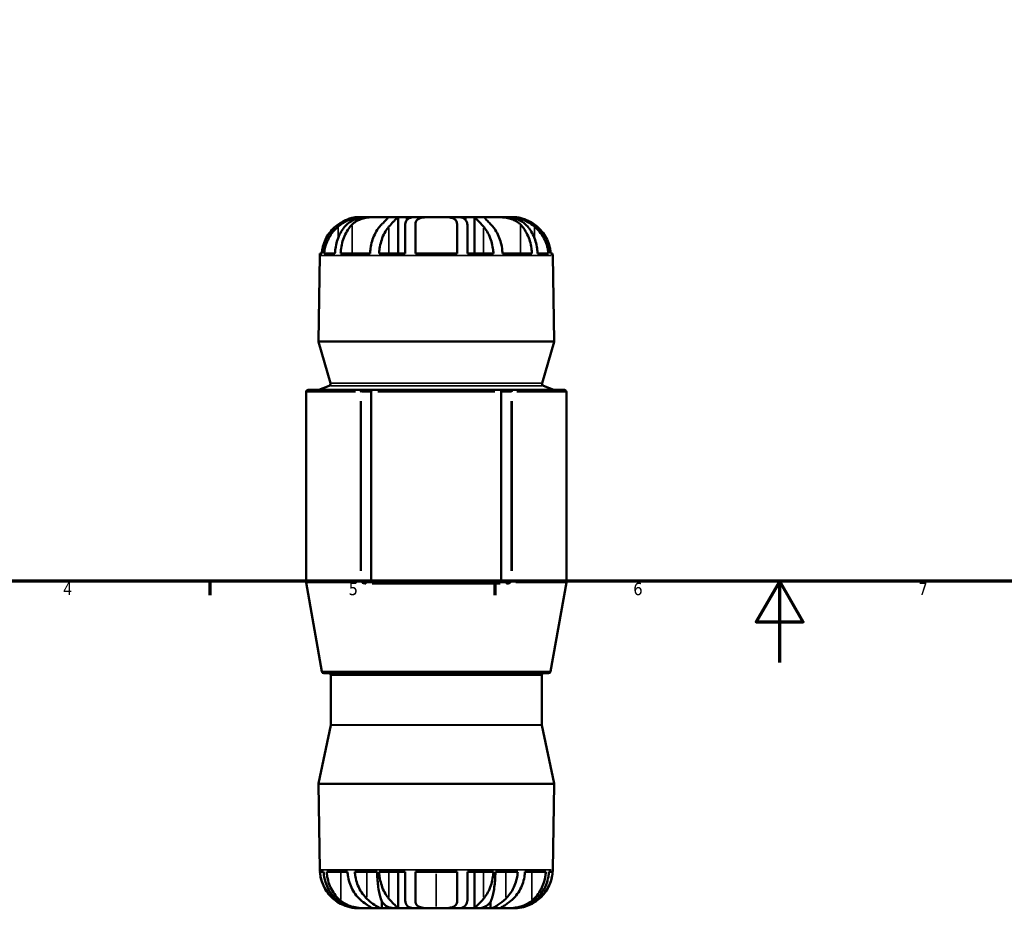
# Model space of a CAD drawing. Header units: millimetres. Extents: x -9 to 916, y -60 to 861.
# Tile 2 of 10: x 234 to 476, y -60 to 158. Entities that reach past the tile are written whole.
import ezdxf

# ---------------------------------------------------------------- set-up
doc = ezdxf.new("R2010")
doc.units = ezdxf.units.MM
for name, color, linetype, lineweight in [('Border (ANSI)', 7, 'Continuous', 70), ('Visible (ANSI)', 7, 'Continuous', 50), ('Visible Narrow (ANSI)', 7, 'Continuous', 35)]:
    doc.layers.add(name, color=color, linetype=linetype, lineweight=lineweight)
doc.styles.add('Note Text (ANSI)', font='tahoma.ttf')

# ---------------------------------------------------------------- blocks, each defined once
blk = doc.blocks.new('Borders Default Border')
at = {"layer": 'Border (ANSI)'}
for p, q in [((280.33, 20), (280.33, 16.55)), ((350.42, 20), (350.42, 16.55))]:
    blk.add_line(p, q, dxfattribs=at)
at = {"layer": 'Border (ANSI)', "flags": 128}
for points in [[(20, 20), (20, 574), (821, 574), (821, 20), (20, 20)], [(420.5, 0), (420.5, 20), (414.73, 10), (426.27, 10), (420.5, 20)]]:
    blk.add_lwpolyline(points, dxfattribs=at)
at = {"layer": 'Border (ANSI)', "char_height": 3.05, "attachment_point": 7, "style": 'Note Text (ANSI)'}
for s, insert in [('4', (244.23, 16.55)), ('5', (314.48, 16.49)), ('6', (384.49, 16.49)), ('7', (454.6, 16.55))]:
    blk.add_mtext(s, dxfattribs=dict(at, insert=insert))

msp = doc.modelspace()

# ---------------------------------------------------------------- linework, layer by layer
at = {"layer": 'Visible (ANSI)'}
for p, q in [((316.999, 109.524), (317.678, 109.524)), ((317.678, 109.524), (317.678, 109.383)), ((317.678, 109.524), (318.448, 109.524)), ((318.448, 109.524), (319.492, 109.524)), ((319.492, 109.524), (322.574, 109.524)), ((322.574, 109.524), (326.614, 109.524)), ((326.614, 109.524), (328.748, 109.524)), ((326.633, 109.513), (326.633, 100.564)), ((328.748, 109.524), (330.995, 109.524)), ((330.995, 109.524), (336.031, 109.524)), ((336.031, 109.524), (341.067, 109.524)), ((341.067, 109.524), (343.314, 109.524)), ((343.314, 109.524), (345.448, 109.524)), ((345.429, 109.513), (345.429, 100.564)), ((345.448, 109.524), (349.489, 109.524)), ((349.489, 109.524), (352.57, 109.524)), ((352.57, 109.524), (353.614, 109.524)), ((353.614, 109.524), (354.385, 109.524)), ((354.385, 109.524), (355.063, 109.524)), ((354.385, 109.524), (354.385, 109.383)), ((328.351, 107.157), (328.351, 100.564)), ((330.911, 100.564), (330.911, 107.68)), ((341.151, 107.68), (341.151, 100.564)), ((343.711, 100.564), (343.711, 107.157)), ((307.401, 100.091), (307.033, 78.999)), ((307.421, 100.564), (307.882, 100.564)), ((308.471, 100.564), (311.112, 100.564)), ((312.507, 100.564), (319.747, 100.564)), ((321.974, 100.564), (328.351, 100.564)), ((330.911, 100.564), (341.151, 100.564)), ((343.711, 100.564), (350.089, 100.564)), ((352.315, 100.564), (359.556, 100.564)), ((360.95, 100.564), (363.592, 100.564)), ((364.18, 100.564), (364.642, 100.564)), ((364.662, 100.091), (365.03, 78.999)), ((309.985, 68.653), (307.052, 78.852)), ((362.078, 68.653), (365.011, 78.852)), ((309.684, 68.049), (307.118, 67.057)), ((362.378, 68.049), (364.944, 67.057)), ((304.031, 66.524), (304.031, 19.769)), ((304.531, 67.024), (317.687, 67.024)), ((318.044, 67.024), (317.687, 67.024)), ((320.381, 67.024), (318.044, 67.024)), ((320.031, 66.524), (320.031, 20.225)), ((351.681, 67.024), (320.381, 67.024)), ((354.019, 67.024), (351.681, 67.024)), ((352.031, 66.524), (352.031, 20.225)), ((354.376, 67.024), (354.019, 67.024)), ((354.376, 67.024), (367.531, 67.024)), ((368.031, 66.524), (368.031, 19.769)), ((307.908, -2.263), (304.039, 19.682)), ((320.381, 19.725), (318.471, 19.725)), ((320.381, 19.725), (351.681, 19.725)), ((351.681, 19.725), (353.591, 19.725)), ((364.154, -2.263), (368.024, 19.682)), ((363.662, -2.676), (308.401, -2.676)), ((310.111, -3.176), (310.111, -15.374)), ((361.951, -3.176), (361.951, -15.374)), ((310.1, -15.478), (307.043, -29.821)), ((361.962, -15.478), (365.019, -29.821)), ((307.401, -51.044), (307.032, -29.933)), ((364.662, -51.044), (365.03, -29.933)), ((308.323, -51.516), (307.422, -51.516)), ((314.214, -51.516), (309.094, -51.516)), ((321.48, -51.516), (316.003, -51.516)), ((328.351, -51.516), (321.974, -51.516)), ((326.633, -60.465), (326.633, -51.516)), ((328.351, -51.516), (328.351, -58.11)), ((330.911, -58.633), (330.911, -51.516)), ((341.151, -51.516), (330.911, -51.516)), ((341.151, -51.516), (341.151, -58.633)), ((343.711, -58.11), (343.711, -51.516)), ((350.089, -51.516), (343.711, -51.516)), ((345.429, -60.465), (345.429, -51.516)), ((356.059, -51.516), (350.583, -51.516)), ((362.969, -51.516), (357.849, -51.516)), ((364.64, -51.516), (363.739, -51.516)), ((317, -60.476), (317, -60.46)), ((317.619, -60.476), (317, -60.476)), ((319.549, -60.476), (317.619, -60.476)), ((322.655, -60.476), (319.549, -60.476)), ((322.655, -60.476), (322.655, -58.802)), ((326.417, -60.476), (322.655, -60.476)), ((326.614, -60.476), (326.417, -60.476)), ((330.995, -60.476), (326.614, -60.476)), ((336.031, -60.476), (330.995, -60.476)), ((341.067, -60.476), (336.031, -60.476)), ((345.448, -60.476), (341.067, -60.476)), ((345.646, -60.476), (345.448, -60.476)), ((349.408, -60.476), (345.646, -60.476)), ((349.408, -60.476), (349.408, -58.802)), ((352.513, -60.476), (349.408, -60.476)), ((354.444, -60.476), (352.513, -60.476)), ((355.063, -60.476), (354.444, -60.476)), ((355.063, -60.476), (355.063, -60.46))]:
    msp.add_line(p, q, dxfattribs=at)
for centre, radius, start, end in [((316.999, 99.924), 9.6, 176.17745, 179), ((355.063, 99.924), 9.6, 1, 3.82255), ((307.532, 78.99), 0.5, 179, 196.04427), ((364.53, 78.99), 0.5, 343.95573, 1), ((309.504, 68.515), 0.5, 291.12472, 16.04427), ((362.558, 68.515), 0.5, 163.95573, 248.87528), ((304.531, 66.524), 0.5, 90, 180), ((306.938, 67.524), 0.5, 270, 291.12472), ((365.124, 67.524), 0.5, 248.87528, 270), ((367.531, 66.524), 0.5, 0, 90), ((304.531, 19.769), 0.5, 180, 190), ((367.531, 19.769), 0.5, 350, 0), ((308.401, -2.176), 0.5, 190, 270), ((363.662, -2.176), 0.5, 270, 350), ((309.611, -3.176), 0.5, 0, 90), ((362.451, -3.176), 0.5, 90, 180), ((309.611, -15.374), 0.5, 347.96754, 0), ((362.451, -15.374), 0.5, 180, 192.03246), ((307.532, -29.925), 0.5, 167.96754, 181), ((364.53, -29.925), 0.5, 359, 12.03246), ((316.999, -50.876), 9.6, 181, 270), ((355.063, -50.876), 9.6, 270, 359)]:
    msp.add_arc(centre, radius, start, end, dxfattribs=at)
for centre, major_axis, start_param, end_param in [((320.381, 66.524), (0, 0.5), 0, 1.5707963), ((351.681, 66.524), (0, -0.5), 1.5707963, 3.1415927), ((320.381, 20.225), (0, 0.5), 1.5707963, 3.1415927), ((351.681, 20.225), (0, 0.5), 3.1415927, 4.712389)]:
    msp.add_ellipse(centre, major_axis=major_axis, ratio=0.7002075, start_param=start_param, end_param=end_param, dxfattribs=at)
for points, knots in [([(316.999, 109.524), (316.999, 109.524), (316.913, 109.525), (316.536, 109.509), (316.21, 109.487), (315.467, 109.35), (315.101, 109.261), (314.37, 109.021), (314.021, 108.885), (313.234, 108.522), (312.802, 108.286), (312.212, 107.911), (312.045, 107.798), (311.879, 107.68)], [-1.73291361, -1.73291361, -1.73291361, -1.73291361, -1.56456943, -1.56456943, -1.35974371, -1.35974371, -1.20640444, -1.20640444, -1.07849757, -1.07849757, -0.92353798, -0.92353798, -0.8620351, -0.8620351, -0.8620351, -0.8620351]), ([(311.879, 107.157), (312.204, 107.427), (312.543, 107.679), (313.276, 108.164), (313.671, 108.392), (314.338, 108.723), (314.606, 108.842), (315.144, 109.054), (315.413, 109.145), (316.084, 109.339), (316.473, 109.42), (317.14, 109.507), (317.42, 109.524), (317.678, 109.524)], [-0.85149727, -0.85149727, -0.85149727, -0.85149727, -0.72523226, -0.72523226, -0.5867482, -0.5867482, -0.49453498, -0.49453498, -0.40070055, -0.40070055, -0.25633332, -0.25633332, -0.13778065, -0.13778065, -0.13778065, -0.13778065]), ([(319.492, 109.524), (319.251, 109.524), (319.008, 109.517), (318.219, 109.471), (317.681, 109.4), (316.832, 109.206), (316.514, 109.112), (315.912, 108.891), (315.63, 108.766), (314.964, 108.414), (314.601, 108.171), (313.997, 107.669), (313.748, 107.422), (313.523, 107.157)], [-0.94097303, -0.94097303, -0.94097303, -0.94097303, -0.86791151, -0.86791151, -0.70295367, -0.70295367, -0.59874362, -0.59874362, -0.49807814, -0.49807814, -0.34869182, -0.34869182, -0.22393429, -0.22393429, -0.22393429, -0.22393429]), ([(315.333, 107.68), (315.399, 107.747), (315.467, 107.811), (315.86, 108.164), (316.233, 108.421), (316.988, 108.809), (317.345, 108.952), (318.159, 109.204), (318.612, 109.301), (319.71, 109.461), (320.341, 109.497), (321.545, 109.527), (322.103, 109.524), (322.574, 109.524)], [-2.63871313, -2.63871313, -2.63871313, -2.63871313, -2.60333004, -2.60333004, -2.44031793, -2.44031793, -2.31265414, -2.31265414, -2.16625291, -2.16625291, -1.96499944, -1.96499944, -1.75682093, -1.75682093, -1.75682093, -1.75682093]), ([(322.574, 109.524), (322.581, 109.524), (322.588, 109.524), (323.029, 109.524), (323.379, 109.526), (323.897, 109.501), (324.045, 109.47), (324.087, 109.314), (324.04, 109.219), (323.846, 108.97), (323.715, 108.829), (323.347, 108.451), (323.095, 108.203), (322.737, 107.844), (322.657, 107.764), (322.574, 107.68)], [-1.75682093, -1.75682093, -1.75682093, -1.75682093, -1.75363677, -1.75363677, -1.56090414, -1.56090414, -1.35540892, -1.35540892, -1.20703629, -1.20703629, -1.0796479, -1.0796479, -0.91998004, -0.91998004, -0.87570665, -0.87570665, -0.87570665, -0.87570665]), ([(324.384, 107.157), (324.761, 107.6), (325.125, 107.994), (325.629, 108.513), (325.796, 108.679), (326.068, 108.945), (326.179, 109.051), (326.389, 109.251), (326.479, 109.335), (326.63, 109.487), (326.655, 109.524), (326.614, 109.524)], [-0.77708951, -0.77708951, -0.77708951, -0.77708951, -0.56931617, -0.56931617, -0.45385116, -0.45385116, -0.35660251, -0.35660251, -0.23710482, -0.23710482, -0.06169266, -0.06169266, -0.06169266, -0.06169266]), ([(330.995, 109.524), (330.493, 109.524), (330.055, 109.475), (329.481, 109.29), (329.3, 109.204), (329.018, 109.009), (328.909, 108.908), (328.704, 108.661), (328.615, 108.51), (328.408, 108.005), (328.351, 107.607), (328.351, 107.157)], [-0.71646836, -0.71646836, -0.71646836, -0.71646836, -0.51654229, -0.51654229, -0.40539768, -0.40539768, -0.3162808, -0.3162808, -0.21094363, -0.21094363, 0, 0, 0, 0]), ([(330.911, 107.68), (330.911, 107.999), (330.97, 108.284), (331.206, 108.714), (331.351, 108.874), (331.75, 109.144), (332.003, 109.249), (332.74, 109.435), (333.262, 109.482), (334.451, 109.527), (335.109, 109.524), (335.865, 109.524), (335.948, 109.524), (336.031, 109.524)], [-2.60497619, -2.60497619, -2.60497619, -2.60497619, -2.43536503, -2.43536503, -2.30461292, -2.30461292, -2.16640428, -2.16640428, -1.96666268, -1.96666268, -1.75858242, -1.75858242, -1.73291361, -1.73291361, -1.73291361, -1.73291361]), ([(336.031, 109.524), (336.575, 109.524), (337.115, 109.525), (338.26, 109.509), (338.841, 109.487), (339.717, 109.35), (340.039, 109.261), (340.522, 109.021), (340.697, 108.885), (340.99, 108.522), (341.085, 108.286), (341.143, 107.911), (341.151, 107.798), (341.151, 107.68)], [-1.73291361, -1.73291361, -1.73291361, -1.73291361, -1.56456943, -1.56456943, -1.35974371, -1.35974371, -1.20640444, -1.20640444, -1.07849757, -1.07849757, -0.92353798, -0.92353798, -0.8620351, -0.8620351, -0.8620351, -0.8620351]), ([(343.711, 107.157), (343.711, 107.427), (343.691, 107.679), (343.593, 108.164), (343.511, 108.392), (343.312, 108.723), (343.217, 108.842), (342.989, 109.054), (342.857, 109.145), (342.475, 109.339), (342.204, 109.42), (341.64, 109.507), (341.363, 109.524), (341.067, 109.524)], [-0.85149727, -0.85149727, -0.85149727, -0.85149727, -0.72523226, -0.72523226, -0.5867482, -0.5867482, -0.49453498, -0.49453498, -0.40070055, -0.40070055, -0.25633332, -0.25633332, -0.13778065, -0.13778065, -0.13778065, -0.13778065]), ([(345.448, 109.524), (345.431, 109.524), (345.426, 109.517), (345.445, 109.471), (345.516, 109.4), (345.72, 109.206), (345.82, 109.112), (346.05, 108.891), (346.179, 108.766), (346.531, 108.414), (346.768, 108.171), (347.232, 107.669), (347.453, 107.422), (347.679, 107.157)], [-0.94097303, -0.94097303, -0.94097303, -0.94097303, -0.86791151, -0.86791151, -0.70295367, -0.70295367, -0.59874362, -0.59874362, -0.49807814, -0.49807814, -0.34869182, -0.34869182, -0.22393429, -0.22393429, -0.22393429, -0.22393429]), ([(349.489, 107.68), (349.423, 107.747), (349.358, 107.811), (349.006, 108.164), (348.746, 108.421), (348.367, 108.809), (348.233, 108.952), (348.031, 109.204), (347.98, 109.301), (348.006, 109.461), (348.139, 109.497), (348.644, 109.527), (349.018, 109.524), (349.489, 109.524)], [-2.63871313, -2.63871313, -2.63871313, -2.63871313, -2.60333004, -2.60333004, -2.44031793, -2.44031793, -2.31265414, -2.31265414, -2.16625291, -2.16625291, -1.96499944, -1.96499944, -1.75682093, -1.75682093, -1.75682093, -1.75682093]), ([(349.489, 109.524), (349.496, 109.524), (349.503, 109.524), (349.949, 109.524), (350.462, 109.526), (351.623, 109.501), (352.266, 109.47), (353.384, 109.314), (353.846, 109.219), (354.669, 108.97), (355.027, 108.829), (355.779, 108.451), (356.149, 108.203), (356.561, 107.844), (356.647, 107.764), (356.73, 107.68)], [-1.75682093, -1.75682093, -1.75682093, -1.75682093, -1.75363677, -1.75363677, -1.56090414, -1.56090414, -1.35540892, -1.35540892, -1.20703629, -1.20703629, -1.0796479, -1.0796479, -0.91998004, -0.91998004, -0.87570665, -0.87570665, -0.87570665, -0.87570665]), ([(358.54, 107.157), (358.163, 107.6), (357.72, 107.994), (356.92, 108.513), (356.615, 108.679), (356.016, 108.945), (355.73, 109.051), (355.068, 109.251), (354.689, 109.335), (353.729, 109.487), (353.149, 109.524), (352.57, 109.524)], [-0.77708951, -0.77708951, -0.77708951, -0.77708951, -0.56931617, -0.56931617, -0.45385116, -0.45385116, -0.35660251, -0.35660251, -0.23710482, -0.23710482, -0.06169266, -0.06169266, -0.06169266, -0.06169266]), ([(354.385, 109.524), (354.821, 109.524), (355.315, 109.475), (356.157, 109.29), (356.468, 109.204), (357.04, 109.009), (357.296, 108.908), (357.859, 108.661), (358.162, 108.51), (359.063, 108.005), (359.643, 107.607), (360.183, 107.157)], [-0.71646836, -0.71646836, -0.71646836, -0.71646836, -0.51654229, -0.51654229, -0.40539768, -0.40539768, -0.3162808, -0.3162808, -0.21094363, -0.21094363, 0, 0, 0, 0]), ([(360.183, 107.68), (359.736, 107.999), (359.269, 108.284), (358.431, 108.714), (358.068, 108.874), (357.344, 109.144), (356.993, 109.249), (356.21, 109.435), (355.829, 109.482), (355.267, 109.527), (355.102, 109.524), (355.065, 109.524), (355.063, 109.524), (355.063, 109.524)], [-2.60497619, -2.60497619, -2.60497619, -2.60497619, -2.43536503, -2.43536503, -2.30461292, -2.30461292, -2.16640428, -2.16640428, -1.96666268, -1.96666268, -1.75858242, -1.75858242, -1.73291361, -1.73291361, -1.73291361, -1.73291361]), ([(311.879, 107.68), (311.444, 107.369), (311.04, 107.025), (310.269, 106.262), (309.849, 105.764), (309.125, 104.692), (308.821, 104.117), (308.366, 103.027), (308.172, 102.412), (307.964, 101.376), (307.91, 100.964), (307.882, 100.564)], [4.97390274, 4.97390274, 4.97390274, 4.97390274, 5.12151147, 5.12151147, 5.29947062, 5.29947062, 5.47742978, 5.47742978, 5.65391729, 5.65391729, 5.7681324, 5.7681324, 5.7681324, 5.7681324]), ([(308.471, 100.564), (308.498, 100.958), (308.552, 101.365), (308.76, 102.388), (308.954, 102.997), (309.412, 104.081), (309.72, 104.655), (310.451, 105.724), (310.875, 106.22), (311.48, 106.811), (311.674, 106.986), (311.879, 107.157)], [0.06226457, 0.06226457, 0.06226457, 0.06226457, 0.17486133, 0.17486133, 0.34972266, 0.34972266, 0.5279525, 0.5279525, 0.70618234, 0.70618234, 0.78178123, 0.78178123, 0.78178123, 0.78178123]), ([(313.523, 107.157), (313.377, 106.986), (313.24, 106.811), (312.812, 106.22), (312.513, 105.724), (311.996, 104.655), (311.778, 104.081), (311.454, 102.997), (311.317, 102.388), (311.17, 101.365), (311.132, 100.958), (311.112, 100.564)], [5.29922618, 5.29922618, 5.29922618, 5.29922618, 5.37482507, 5.37482507, 5.55305491, 5.55305491, 5.73128475, 5.73128475, 5.90614608, 5.90614608, 6.01874284, 6.01874284, 6.01874284, 6.01874284]), ([(312.507, 100.564), (312.526, 100.964), (312.564, 101.376), (312.711, 102.412), (312.848, 103.027), (313.17, 104.117), (313.386, 104.692), (313.897, 105.764), (314.194, 106.262), (314.739, 107.025), (315.025, 107.369), (315.333, 107.68)], [0.0622724, 0.0622724, 0.0622724, 0.0622724, 0.17648751, 0.17648751, 0.35297502, 0.35297502, 0.53093417, 0.53093417, 0.70889333, 0.70889333, 0.85650206, 0.85650206, 0.85650206, 0.85650206]), ([(322.574, 107.68), (322.266, 107.369), (321.98, 107.025), (321.435, 106.262), (321.138, 105.764), (320.626, 104.692), (320.411, 104.117), (320.089, 103.027), (319.952, 102.412), (319.805, 101.376), (319.767, 100.964), (319.747, 100.564)], [4.97390274, 4.97390274, 4.97390274, 4.97390274, 5.12151147, 5.12151147, 5.29947062, 5.29947062, 5.47742978, 5.47742978, 5.65391729, 5.65391729, 5.7681324, 5.7681324, 5.7681324, 5.7681324]), ([(321.974, 100.564), (321.993, 100.958), (322.031, 101.365), (322.178, 102.388), (322.315, 102.997), (322.639, 104.081), (322.857, 104.655), (323.374, 105.724), (323.673, 106.22), (324.101, 106.811), (324.239, 106.986), (324.384, 107.157)], [0.06226457, 0.06226457, 0.06226457, 0.06226457, 0.17486133, 0.17486133, 0.34972266, 0.34972266, 0.5279525, 0.5279525, 0.70618234, 0.70618234, 0.78178123, 0.78178123, 0.78178123, 0.78178123]), ([(347.679, 107.157), (347.824, 106.986), (347.961, 106.811), (348.389, 106.22), (348.688, 105.724), (349.206, 104.655), (349.423, 104.081), (349.747, 102.997), (349.884, 102.388), (350.031, 101.365), (350.07, 100.958), (350.089, 100.564)], [5.29922618, 5.29922618, 5.29922618, 5.29922618, 5.37482507, 5.37482507, 5.55305491, 5.55305491, 5.73128475, 5.73128475, 5.90614608, 5.90614608, 6.01874284, 6.01874284, 6.01874284, 6.01874284]), ([(352.315, 100.564), (352.296, 100.964), (352.257, 101.376), (352.11, 102.412), (351.973, 103.027), (351.651, 104.117), (351.436, 104.692), (350.924, 105.764), (350.628, 106.262), (350.082, 107.025), (349.797, 107.369), (349.489, 107.68)], [0.0622724, 0.0622724, 0.0622724, 0.0622724, 0.17648751, 0.17648751, 0.35297502, 0.35297502, 0.53093417, 0.53093417, 0.70889333, 0.70889333, 0.85650206, 0.85650206, 0.85650206, 0.85650206]), ([(356.73, 107.68), (357.038, 107.369), (357.323, 107.025), (357.869, 106.262), (358.165, 105.764), (358.677, 104.692), (358.892, 104.117), (359.214, 103.027), (359.351, 102.412), (359.498, 101.376), (359.537, 100.964), (359.556, 100.564)], [4.97390274, 4.97390274, 4.97390274, 4.97390274, 5.12151147, 5.12151147, 5.29947062, 5.29947062, 5.47742978, 5.47742978, 5.65391729, 5.65391729, 5.7681324, 5.7681324, 5.7681324, 5.7681324]), ([(360.95, 100.564), (360.931, 100.958), (360.892, 101.365), (360.745, 102.388), (360.608, 102.997), (360.285, 104.081), (360.067, 104.655), (359.55, 105.724), (359.25, 106.22), (358.822, 106.811), (358.685, 106.986), (358.54, 107.157)], [0.06226457, 0.06226457, 0.06226457, 0.06226457, 0.17486133, 0.17486133, 0.34972266, 0.34972266, 0.5279525, 0.5279525, 0.70618234, 0.70618234, 0.78178123, 0.78178123, 0.78178123, 0.78178123]), ([(364.18, 100.564), (364.153, 100.964), (364.099, 101.376), (363.891, 102.412), (363.697, 103.027), (363.241, 104.117), (362.937, 104.692), (362.213, 105.764), (361.794, 106.262), (361.023, 107.025), (360.619, 107.369), (360.183, 107.68)], [0.0622724, 0.0622724, 0.0622724, 0.0622724, 0.17648751, 0.17648751, 0.35297502, 0.35297502, 0.53093417, 0.53093417, 0.70889333, 0.70889333, 0.85650206, 0.85650206, 0.85650206, 0.85650206]), ([(360.183, 107.157), (360.388, 106.986), (360.582, 106.811), (361.188, 106.22), (361.611, 105.724), (362.343, 104.655), (362.651, 104.081), (363.108, 102.997), (363.302, 102.388), (363.51, 101.365), (363.564, 100.958), (363.592, 100.564)], [5.29922618, 5.29922618, 5.29922618, 5.29922618, 5.37482507, 5.37482507, 5.55305491, 5.55305491, 5.73128475, 5.73128475, 5.90614608, 5.90614608, 6.01874284, 6.01874284, 6.01874284, 6.01874284]), ([(310.714, -58.11), (310.516, -57.939), (310.329, -57.764), (309.744, -57.172), (309.335, -56.677), (308.629, -55.608), (308.331, -55.034), (307.889, -53.95), (307.702, -53.341), (307.501, -52.317), (307.448, -51.911), (307.422, -51.516)], [5.29922618, 5.29922618, 5.29922618, 5.29922618, 5.37482507, 5.37482507, 5.55305491, 5.55305491, 5.73128475, 5.73128475, 5.90614608, 5.90614608, 6.01874284, 6.01874284, 6.01874284, 6.01874284]), ([(308.323, -51.516), (308.347, -51.911), (308.394, -52.317), (308.574, -53.341), (308.742, -53.95), (309.138, -55.034), (309.405, -55.608), (310.038, -56.677), (310.405, -57.172), (310.929, -57.764), (311.097, -57.939), (311.275, -58.11)], [0.06226457, 0.06226457, 0.06226457, 0.06226457, 0.17486133, 0.17486133, 0.34972266, 0.34972266, 0.5279525, 0.5279525, 0.70618234, 0.70618234, 0.78178123, 0.78178123, 0.78178123, 0.78178123]), ([(312.555, -58.633), (312.178, -58.322), (311.828, -57.978), (311.16, -57.214), (310.797, -56.717), (310.17, -55.645), (309.906, -55.07), (309.512, -53.98), (309.344, -53.365), (309.164, -52.329), (309.117, -51.916), (309.094, -51.516)], [4.97390274, 4.97390274, 4.97390274, 4.97390274, 5.12151147, 5.12151147, 5.29947062, 5.29947062, 5.47742978, 5.47742978, 5.65391729, 5.65391729, 5.7681324, 5.7681324, 5.7681324, 5.7681324]), ([(314.214, -51.516), (314.237, -51.916), (314.284, -52.329), (314.464, -53.365), (314.632, -53.98), (315.026, -55.07), (315.29, -55.645), (315.917, -56.717), (316.28, -57.214), (316.948, -57.978), (317.298, -58.322), (317.675, -58.633)], [0.0622724, 0.0622724, 0.0622724, 0.0622724, 0.17648751, 0.17648751, 0.35297502, 0.35297502, 0.53093417, 0.53093417, 0.70889333, 0.70889333, 0.85650206, 0.85650206, 0.85650206, 0.85650206]), ([(318.955, -58.11), (318.777, -57.939), (318.609, -57.764), (318.085, -57.172), (317.718, -56.677), (317.085, -55.608), (316.818, -55.034), (316.422, -53.95), (316.254, -53.341), (316.074, -52.317), (316.027, -51.911), (316.003, -51.516)], [5.29922618, 5.29922618, 5.29922618, 5.29922618, 5.37482507, 5.37482507, 5.55305491, 5.55305491, 5.73128475, 5.73128475, 5.90614608, 5.90614608, 6.01874284, 6.01874284, 6.01874284, 6.01874284]), ([(321.48, -51.516), (321.487, -51.911), (321.501, -52.317), (321.555, -53.341), (321.605, -53.95), (321.723, -55.034), (321.803, -55.608), (321.992, -56.677), (322.102, -57.172), (322.259, -57.764), (322.309, -57.939), (322.362, -58.11)], [0.06226457, 0.06226457, 0.06226457, 0.06226457, 0.17486133, 0.17486133, 0.34972266, 0.34972266, 0.5279525, 0.5279525, 0.70618234, 0.70618234, 0.78178123, 0.78178123, 0.78178123, 0.78178123]), ([(324.384, -58.11), (324.239, -57.939), (324.101, -57.764), (323.673, -57.172), (323.374, -56.677), (322.857, -55.608), (322.639, -55.034), (322.315, -53.95), (322.178, -53.341), (322.031, -52.317), (321.993, -51.911), (321.974, -51.516)], [5.29922618, 5.29922618, 5.29922618, 5.29922618, 5.37482507, 5.37482507, 5.55305491, 5.55305491, 5.73128475, 5.73128475, 5.90614608, 5.90614608, 6.01874284, 6.01874284, 6.01874284, 6.01874284]), ([(350.089, -51.516), (350.07, -51.911), (350.031, -52.317), (349.884, -53.341), (349.747, -53.95), (349.423, -55.034), (349.206, -55.608), (348.688, -56.677), (348.389, -57.172), (347.961, -57.764), (347.824, -57.939), (347.679, -58.11)], [0.06226457, 0.06226457, 0.06226457, 0.06226457, 0.17486133, 0.17486133, 0.34972266, 0.34972266, 0.5279525, 0.5279525, 0.70618234, 0.70618234, 0.78178123, 0.78178123, 0.78178123, 0.78178123]), ([(349.701, -58.11), (349.754, -57.939), (349.804, -57.764), (349.961, -57.172), (350.07, -56.677), (350.259, -55.608), (350.339, -55.034), (350.458, -53.95), (350.508, -53.341), (350.562, -52.317), (350.576, -51.911), (350.583, -51.516)], [5.29922618, 5.29922618, 5.29922618, 5.29922618, 5.37482507, 5.37482507, 5.55305491, 5.55305491, 5.73128475, 5.73128475, 5.90614608, 5.90614608, 6.01874284, 6.01874284, 6.01874284, 6.01874284]), ([(356.059, -51.516), (356.036, -51.911), (355.989, -52.317), (355.809, -53.341), (355.641, -53.95), (355.244, -55.034), (354.978, -55.608), (354.344, -56.677), (353.977, -57.172), (353.453, -57.764), (353.285, -57.939), (353.107, -58.11)], [0.06226457, 0.06226457, 0.06226457, 0.06226457, 0.17486133, 0.17486133, 0.34972266, 0.34972266, 0.5279525, 0.5279525, 0.70618234, 0.70618234, 0.78178123, 0.78178123, 0.78178123, 0.78178123]), ([(354.387, -58.633), (354.765, -58.322), (355.114, -57.978), (355.782, -57.214), (356.146, -56.717), (356.772, -55.645), (357.036, -55.07), (357.43, -53.98), (357.598, -53.365), (357.778, -52.329), (357.825, -51.916), (357.849, -51.516)], [4.97390274, 4.97390274, 4.97390274, 4.97390274, 5.12151147, 5.12151147, 5.29947062, 5.29947062, 5.47742978, 5.47742978, 5.65391729, 5.65391729, 5.7681324, 5.7681324, 5.7681324, 5.7681324]), ([(362.969, -51.516), (362.945, -51.916), (362.898, -52.329), (362.718, -53.365), (362.55, -53.98), (362.156, -55.07), (361.892, -55.645), (361.266, -56.717), (360.902, -57.214), (360.234, -57.978), (359.885, -58.322), (359.507, -58.633)], [0.0622724, 0.0622724, 0.0622724, 0.0622724, 0.17648751, 0.17648751, 0.35297502, 0.35297502, 0.53093417, 0.53093417, 0.70889333, 0.70889333, 0.85650206, 0.85650206, 0.85650206, 0.85650206]), ([(360.787, -58.11), (360.965, -57.939), (361.133, -57.764), (361.657, -57.172), (362.024, -56.677), (362.658, -55.608), (362.924, -55.034), (363.321, -53.95), (363.489, -53.341), (363.669, -52.317), (363.716, -51.911), (363.739, -51.516)], [5.29922618, 5.29922618, 5.29922618, 5.29922618, 5.37482507, 5.37482507, 5.55305491, 5.55305491, 5.73128475, 5.73128475, 5.90614608, 5.90614608, 6.01874284, 6.01874284, 6.01874284, 6.01874284]), ([(364.64, -51.516), (364.614, -51.911), (364.562, -52.317), (364.361, -53.341), (364.173, -53.95), (363.731, -55.034), (363.434, -55.608), (362.727, -56.677), (362.318, -57.172), (361.734, -57.764), (361.546, -57.939), (361.348, -58.11)], [0.06226457, 0.06226457, 0.06226457, 0.06226457, 0.17486133, 0.17486133, 0.34972266, 0.34972266, 0.5279525, 0.5279525, 0.70618234, 0.70618234, 0.78178123, 0.78178123, 0.78178123, 0.78178123]), ([(317, -60.476), (316.303, -60.476), (315.547, -60.398), (314.021, -60.022), (313.291, -59.747), (311.914, -59.029), (311.284, -58.6), (310.714, -58.11)], [0, 0, 0, 0, 0.25213074, 0.25213074, 0.48816055, 0.48816055, 0.7174645, 0.7174645, 0.7174645, 0.7174645]), ([(311.275, -58.11), (311.929, -58.738), (312.701, -59.263), (314.201, -59.939), (314.86, -60.146), (316.243, -60.42), (316.941, -60.476), (317.619, -60.476)], [0, 0, 0, 0, 0.29458616, 0.29458616, 0.50367731, 0.50367731, 0.71944969, 0.71944969, 0.71944969, 0.71944969]), ([(322.655, -60.476), (322.495, -60.476), (322.204, -60.398), (321.426, -60.022), (320.97, -59.748), (319.983, -59.031), (319.466, -58.601), (318.955, -58.11)], [0, 0, 0, 0, 0.25210504, 0.25210504, 0.48762575, 0.48762575, 0.71746027, 0.71746027, 0.71746027, 0.71746027]), ([(322.362, -58.11), (322.557, -58.738), (322.879, -59.263), (323.724, -59.939), (324.151, -60.146), (325.183, -60.42), (325.772, -60.476), (326.417, -60.476)], [0, 0, 0, 0, 0.29469041, 0.29469041, 0.50373785, 0.50373785, 0.71945094, 0.71945094, 0.71945094, 0.71945094]), ([(326.614, -60.476), (326.673, -60.476), (326.594, -60.398), (326.198, -60.022), (325.907, -59.747), (325.201, -59.029), (324.8, -58.6), (324.384, -58.11)], [0, 0, 0, 0, 0.25213074, 0.25213074, 0.48816055, 0.48816055, 0.7174645, 0.7174645, 0.7174645, 0.7174645]), ([(328.351, -58.11), (328.351, -58.738), (328.463, -59.263), (328.948, -59.939), (329.23, -60.146), (329.988, -60.42), (330.454, -60.476), (330.995, -60.476)], [0, 0, 0, 0, 0.29458616, 0.29458616, 0.50367731, 0.50367731, 0.71944969, 0.71944969, 0.71944969, 0.71944969]), ([(341.067, -60.476), (341.702, -60.476), (342.231, -60.398), (343.034, -60.022), (343.305, -59.748), (343.643, -59.031), (343.711, -58.601), (343.711, -58.11)], [0, 0, 0, 0, 0.25210504, 0.25210504, 0.48762575, 0.48762575, 0.71746027, 0.71746027, 0.71746027, 0.71746027]), ([(347.679, -58.11), (347.145, -58.738), (346.639, -59.263), (345.954, -59.939), (345.732, -60.146), (345.448, -60.42), (345.398, -60.476), (345.448, -60.476)], [0, 0, 0, 0, 0.29469041, 0.29469041, 0.50373785, 0.50373785, 0.71945094, 0.71945094, 0.71945094, 0.71945094]), ([(345.646, -60.476), (346.401, -60.476), (347.078, -60.398), (348.208, -60.022), (348.647, -59.747), (349.318, -59.029), (349.548, -58.6), (349.701, -58.11)], [0, 0, 0, 0, 0.25213074, 0.25213074, 0.48816055, 0.48816055, 0.7174645, 0.7174645, 0.7174645, 0.7174645]), ([(353.107, -58.11), (352.454, -58.738), (351.793, -59.263), (350.778, -59.939), (350.402, -60.146), (349.776, -60.42), (349.544, -60.476), (349.408, -60.476)], [0, 0, 0, 0, 0.29458616, 0.29458616, 0.50367731, 0.50367731, 0.71944969, 0.71944969, 0.71944969, 0.71944969]), ([(354.444, -60.476), (355.238, -60.476), (356.058, -60.398), (357.64, -60.022), (358.366, -59.748), (359.691, -59.031), (360.276, -58.601), (360.787, -58.11)], [0, 0, 0, 0, 0.25210504, 0.25210504, 0.48762575, 0.48762575, 0.71746027, 0.71746027, 0.71746027, 0.71746027]), ([(361.348, -58.11), (360.618, -58.738), (359.791, -59.263), (358.261, -59.939), (357.612, -60.146), (356.296, -60.42), (355.657, -60.476), (355.063, -60.476)], [0, 0, 0, 0, 0.29469041, 0.29469041, 0.50373785, 0.50373785, 0.71945094, 0.71945094, 0.71945094, 0.71945094]), ([(319.549, -60.476), (319.216, -60.476), (318.774, -60.48), (317.732, -60.449), (317.144, -60.413), (315.947, -60.226), (315.365, -60.088), (314.368, -59.732), (313.959, -59.547), (313.206, -59.122), (312.865, -58.888), (312.555, -58.633)], [0, 0, 0, 0, 0.19980503, 0.19980503, 0.39692948, 0.39692948, 0.57839854, 0.57839854, 0.71531059, 0.71531059, 0.84721031, 0.84721031, 0.84721031, 0.84721031]), ([(317.675, -58.633), (318.191, -59.058), (318.683, -59.419), (319.47, -59.949), (319.766, -60.126), (320.159, -60.362), (320.251, -60.418), (320.22, -60.466), (320.155, -60.472), (319.925, -60.477), (319.76, -60.476), (319.549, -60.476)], [0, 0, 0, 0, 0.21945789, 0.21945789, 0.40997115, 0.40997115, 0.5961793, 0.5961793, 0.72332978, 0.72332978, 0.85044828, 0.85044828, 0.85044828, 0.85044828]), ([(336.031, -60.476), (335.365, -60.476), (334.707, -60.48), (333.486, -60.449), (332.936, -60.413), (332.042, -60.226), (331.7, -60.088), (331.255, -59.732), (331.12, -59.547), (330.949, -59.122), (330.911, -58.888), (330.911, -58.633)], [0, 0, 0, 0, 0.19980503, 0.19980503, 0.39692948, 0.39692948, 0.57839854, 0.57839854, 0.71531059, 0.71531059, 0.84721031, 0.84721031, 0.84721031, 0.84721031]), ([(341.151, -58.633), (341.151, -59.058), (341.048, -59.419), (340.595, -59.949), (340.287, -60.126), (339.478, -60.362), (338.996, -60.418), (338.083, -60.466), (337.689, -60.472), (336.872, -60.477), (336.453, -60.476), (336.031, -60.476)], [0, 0, 0, 0, 0.21945789, 0.21945789, 0.40997115, 0.40997115, 0.5961793, 0.5961793, 0.72332978, 0.72332978, 0.85044828, 0.85044828, 0.85044828, 0.85044828]), ([(352.513, -60.476), (352.18, -60.476), (351.964, -60.48), (351.786, -60.449), (351.823, -60.413), (352.126, -60.226), (352.366, -60.088), (352.919, -59.732), (353.192, -59.547), (353.774, -59.122), (354.077, -58.888), (354.387, -58.633)], [0, 0, 0, 0, 0.19980503, 0.19980503, 0.39692948, 0.39692948, 0.57839854, 0.57839854, 0.71531059, 0.71531059, 0.84721031, 0.84721031, 0.84721031, 0.84721031]), ([(359.507, -58.633), (358.992, -59.058), (358.396, -59.419), (357.156, -59.949), (356.552, -60.126), (355.35, -60.362), (354.776, -60.418), (353.895, -60.466), (353.566, -60.472), (352.979, -60.477), (352.724, -60.476), (352.513, -60.476)], [0, 0, 0, 0, 0.21945789, 0.21945789, 0.40997115, 0.40997115, 0.5961793, 0.5961793, 0.72332978, 0.72332978, 0.85044828, 0.85044828, 0.85044828, 0.85044828])]:
    msp.add_open_spline(points, degree=3, knots=knots, dxfattribs=at)
at = {"layer": 'Visible Narrow (ANSI)'}
for p, q in [((318.448, 109.521), (318.448, 109.482)), ((328.748, 109.483), (328.748, 108.749)), ((343.314, 109.483), (343.314, 108.749)), ((353.614, 109.521), (353.614, 109.482)), ((311.879, 107.015), (311.879, 104.459)), ((315.333, 107.324), (315.333, 100.919)), ((324.384, 106.827), (324.384, 100.893)), ((347.679, 106.827), (347.679, 100.893)), ((356.73, 107.324), (356.73, 100.919)), ((360.183, 107.015), (360.183, 104.459)), ((364.309, 100.091), (307.753, 100.091)), ((307.39, 78.999), (364.673, 78.999)), ((364.654, 78.852), (307.409, 78.852)), ((362.054, 68.049), (310.009, 68.049)), ((310.305, 68.653), (361.757, 68.653)), ((316.182, 66.524), (304.067, 66.524)), ((307.474, 67.057), (364.588, 67.057)), ((317.407, 66.524), (317.569, 66.524)), ((317.697, 66.524), (319.908, 66.524)), ((321.631, 66.524), (350.431, 66.524)), ((352.154, 66.524), (354.366, 66.524)), ((354.494, 66.524), (354.655, 66.524)), ((367.995, 66.524), (355.88, 66.524)), ((317.395, 64.209), (317.395, 22.54)), ((317.574, 22.54), (317.574, 64.209)), ((354.488, 64.209), (354.488, 22.54)), ((354.667, 22.54), (354.667, 64.209)), ((304.068, 19.769), (316.325, 19.769)), ((316.46, 19.682), (304.076, 19.682)), ((317.407, 20.225), (317.569, 20.225)), ((319.908, 20.225), (317.697, 20.225)), ((350.431, 20.225), (321.631, 20.225)), ((354.366, 20.225), (352.154, 20.225)), ((354.494, 20.225), (354.655, 20.225)), ((367.987, 19.682), (355.603, 19.682)), ((355.737, 19.769), (367.995, 19.769)), ((351.761, 19.312), (320.302, 19.312)), ((308.255, -2.263), (363.808, -2.263)), ((361.632, -3.176), (310.43, -3.176)), ((361.643, -15.478), (310.419, -15.478)), ((310.43, -15.374), (361.632, -15.374)), ((364.673, -29.933), (307.389, -29.933)), ((307.4, -29.821), (364.662, -29.821)), ((307.753, -51.044), (364.309, -51.044)), ((312.555, -58.277), (312.555, -51.872)), ((318.955, -57.78), (318.955, -51.846)), ((324.384, -57.78), (324.384, -51.846)), ((336.031, -60.028), (336.031, -51.964)), ((347.679, -57.78), (347.679, -51.846)), ((353.107, -57.78), (353.107, -51.846)), ((359.507, -58.277), (359.507, -51.872)), ((310.714, -58.08), (310.714, -57.55)), ((361.348, -58.08), (361.348, -57.55)), ((319.549, -60.452), (319.549, -60.016)), ((352.513, -60.452), (352.513, -60.016))]:
    msp.add_line(p, q, dxfattribs=at)
for centre, major_axis, ratio, start_param, end_param in [((317.687, 66.524), (0, 0.5), 0.5823691, 0.0785398, 1.4922565), ((318.044, 66.524), (0, 0.5), 0.9396926, 0.0785398, 1.4922565), ((354.019, 66.524), (0, 0.5), 0.9396926, 4.7909288, 6.2046455), ((354.376, 66.524), (0, 0.5), 0.5823691, 4.7909288, 6.2046455), ((317.262, 19.769), (0.403, 0.296), 0.3863524, 5.233961, 5.9093919), ((317.415, 19.595), (0.344, 0.363), 0.3377244, 5.290126, 5.9598703), ((318.471, 19.225), (0, 0.5), 0.5416484, 4.9567351, 6.2133721), ((353.591, 19.225), (0, 0.5), 0.5416484, 0.0698132, 1.3264502), ((354.647, 19.595), (-0.344, 0.363), 0.3377244, 0.3233151, 0.9930593), ((354.8, 19.769), (-0.403, 0.296), 0.3863524, 0.3737934, 1.0492243)]:
    msp.add_ellipse(centre, major_axis=major_axis, ratio=ratio, start_param=start_param, end_param=end_param, dxfattribs=at)
for points, knots in [([(317.395, 20.225), (317.395, 20.193), (317.398, 20.16), (317.408, 20.087), (317.417, 20.046), (317.447, 19.951), (317.471, 19.899), (317.515, 19.822), (317.533, 19.795), (317.551, 19.769)], [0, 0, 0, 0, 0.009711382, 0.009711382, 0.022405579, 0.022405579, 0.040330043, 0.040330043, 0.050735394, 0.050735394, 0.050735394, 0.050735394]), ([(317.681, 19.997), (317.668, 20.01), (317.656, 20.023), (317.626, 20.062), (317.61, 20.088), (317.589, 20.136), (317.583, 20.156), (317.576, 20.193), (317.574, 20.209), (317.574, 20.225)], [-0.050735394, -0.050735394, -0.050735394, -0.050735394, -0.040330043, -0.040330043, -0.022405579, -0.022405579, -0.009711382, -0.009711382, 0, 0, 0, 0]), ([(317.697, 19.682), (317.764, 19.618), (317.837, 19.565), (318.034, 19.45), (318.162, 19.401), (318.439, 19.329), (318.589, 19.312), (318.738, 19.312)], [0, 0, 0, 0, 0.02964668, 0.02964668, 0.07708137, 0.07708137, 0.13097987, 0.13097987, 0.13097987, 0.13097987]), ([(318.471, 19.725), (318.371, 19.725), (318.271, 19.734), (318.086, 19.769), (318.001, 19.794), (317.871, 19.852), (317.823, 19.878), (317.78, 19.91)], [-0.13097987, -0.13097987, -0.13097987, -0.13097987, -0.07708137, -0.07708137, -0.02964668, -0.02964668, 0, 0, 0, 0]), ([(353.325, 19.312), (353.34, 19.312), (353.355, 19.312), (353.491, 19.315), (353.613, 19.33), (353.811, 19.376), (353.888, 19.4), (354.051, 19.465), (354.137, 19.509), (354.27, 19.599), (354.319, 19.638), (354.365, 19.682)], [-0.98235796, -0.98235796, -0.98235796, -0.98235796, -0.97689041, -0.97689041, -0.93294595, -0.93294595, -0.90465267, -0.90465267, -0.87186831, -0.87186831, -0.85137809, -0.85137809, -0.85137809, -0.85137809]), ([(354.282, 19.91), (354.253, 19.888), (354.22, 19.869), (354.134, 19.824), (354.077, 19.802), (353.968, 19.769), (353.917, 19.757), (353.785, 19.734), (353.703, 19.727), (353.612, 19.725), (353.601, 19.725), (353.591, 19.725)], [0.85137809, 0.85137809, 0.85137809, 0.85137809, 0.87186831, 0.87186831, 0.90465267, 0.90465267, 0.93294595, 0.93294595, 0.97689041, 0.97689041, 0.98235796, 0.98235796, 0.98235796, 0.98235796]), ([(354.488, 20.225), (354.488, 20.209), (354.487, 20.193), (354.48, 20.156), (354.474, 20.136), (354.454, 20.089), (354.438, 20.063), (354.408, 20.025), (354.395, 20.01), (354.382, 19.997)], [0, 0, 0, 0, 0.009711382, 0.009711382, 0.022170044, 0.022170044, 0.03990608, 0.03990608, 0.050735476, 0.050735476, 0.050735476, 0.050735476]), ([(354.511, 19.769), (354.531, 19.796), (354.549, 19.824), (354.593, 19.902), (354.616, 19.954), (354.646, 20.047), (354.655, 20.088), (354.665, 20.16), (354.667, 20.193), (354.667, 20.225)], [-0.050735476, -0.050735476, -0.050735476, -0.050735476, -0.03990608, -0.03990608, -0.022170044, -0.022170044, -0.009711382, -0.009711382, 0, 0, 0, 0])]:
    msp.add_open_spline(points, degree=3, knots=knots, dxfattribs=at)
for points in [[(317.551, 19.769), (317.596, 19.738), (317.644, 19.709), (317.697, 19.682)], [(317.78, 19.91), (317.744, 19.937), (317.711, 19.966), (317.681, 19.997)], [(354.382, 19.997), (354.352, 19.966), (354.318, 19.937), (354.282, 19.91)], [(354.365, 19.682), (354.418, 19.709), (354.467, 19.738), (354.511, 19.769)]]:
    msp.add_open_spline(points, degree=3, dxfattribs=at)

# ---------------------------------------------------------------- block references
msp.add_blockref('Borders Default Border', (0, 0))

doc.saveas('drawing.dxf')
